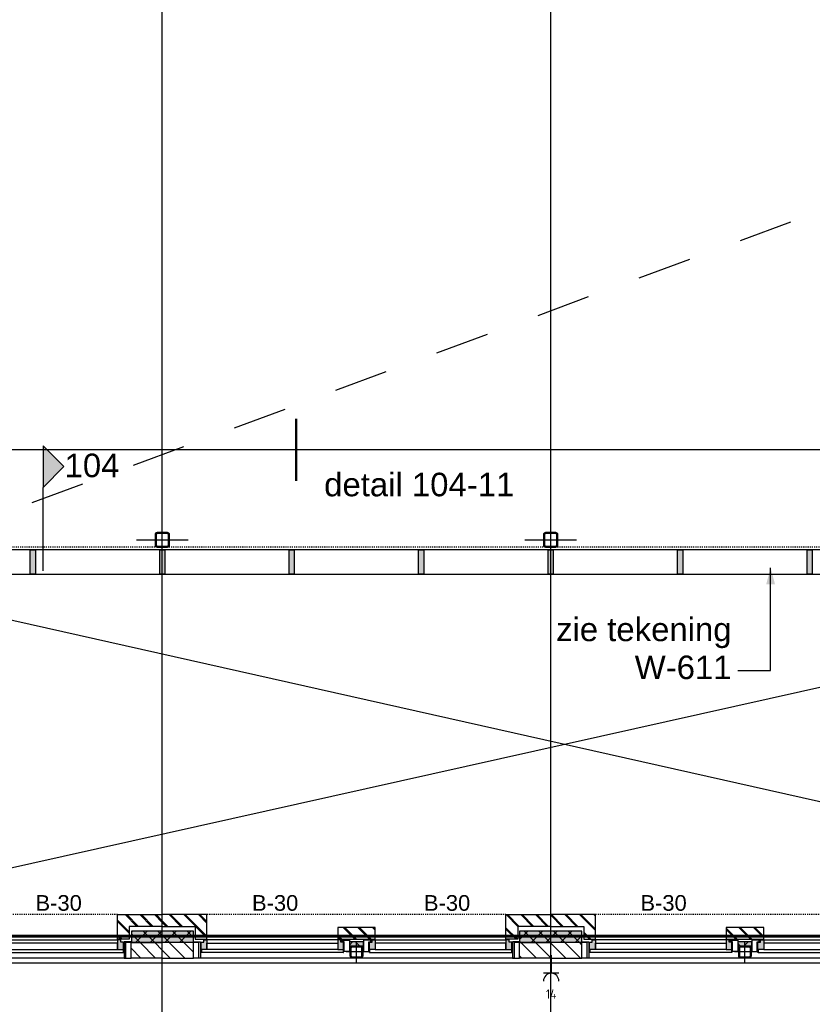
# Model space of a CAD drawing. Header units: millimetres. Extents: x -38031 to 110605, y -22066 to 88711.
# Tile 58 of 150: x 30484 to 38136, y 25034 to 34544. Entities that reach past the tile are written whole.
import ezdxf
from ezdxf.enums import TextEntityAlignment as Align

# ---------------------------------------------------------------- set-up
doc = ezdxf.new("R2010")
doc.units = ezdxf.units.MM
doc.header["$LTSCALE"] = 50
doc.set_wipeout_variables(frame=1)
for name, pattern in [('HIDDEN', [9.525, 6.35, -3.175]), ('PHANTOM', [63.5, 31.75, -6.35, 6.35, -6.35, 6.35, -6.35]), ('STYLE_01', [0.41664, 0.20828, -0.20836]), ('STYLE_06', [1.04164, 0.625, -0.20828, 0.06943, -0.13893])]:
    doc.linetypes.add(name, pattern=pattern)
for name, color, linetype in [('AB$1A---_ATTRIB050', 8, 'Continuous'), ('AL$1A---_ALGEMEEN', 8, 'Continuous'), ('AM$1A---_ARCERING', 8, 'Continuous'), ('AT$1A---_TEKST100', 8, 'Continuous'), ('Bouwkundig', 8, 'Continuous'), ('brandscheiding', 5, 'HIDDEN'), ('EL6222--', 3, 'Continuous'), ('Kastenscheiding', 4, 'PHANTOM'), ('stramien', 1, 'Continuous')]:
    doc.layers.add(name, color=color, linetype=linetype)
doc.styles.add('Arial', font='ARIAL.TTF')
doc.styles.add('BURO-018', font='iso.shx', dxfattribs={"height": 90})
doc.styles.get("Standard").update_dxf_attribs({"font": 'iso.shx'})
pattern_1 = [(135, (0, 0), (1.41421356, 1.41421356), []), (45, (5.9868, -5.9868), (1.41421356, -1.41421356), [])]
pattern_2 = [(45, (0, 0), (70.7107, -70.7107), []), (45, (7.07, -7.07), (70.7107, -70.7107), [])]
pattern_3 = [(45, (0, 0), (70.7107, -70.7107), [])]

# ---------------------------------------------------------------- blocks, each defined once
blk = doc.blocks.new('111304')
at = {"color": 0, "linetype": 'Continuous'}
for p, q in [((-1.5, 4.5), (1.5, 4.5)), ((0, 1), (0, 4.5))]:
    blk.add_line(p, q, dxfattribs=at)
blk.add_arc((0, 6), 1.5, 180, 0, dxfattribs=at)
at = {"color": 0, "linetype": 'Continuous', "style": 'BURO-018'}
for tag, p in [('E_GKAST', (0, 11.5)), ('E_GROEP', (0, 8.5)), ('E_SGROEP', (4.5, 8.5))]:
    blk.add_attdef(tag, text='', height=1.8, dxfattribs=at).set_placement(p, align=Align.MIDDLE)
at = {"color": 0, "linetype": 'Continuous', "style": 'BURO-018', "flags": 1}
for tag, p in [('E_VERMCODE', (13, 8.5)), ('E_MATCODE', (0, 0))]:
    blk.add_attdef(tag, text='', height=1.8, dxfattribs=at).set_placement(p, align=Align.MIDDLE)
blk = doc.blocks.new('zijdetail kozijn 2kops')
at = {"color": 0}
blk.add_wipeout([(-63, 420), (-130, 420), (-130, 262), (-63, 262)], dxfattribs=at).dxf.layer = 'AL$1A---_ALGEMEEN'
at = {"layer": 'AM$1A---_ARCERING', "linetype": 'Continuous', "lineweight": 0}
blk.add_hatch(color=256, dxfattribs=at).paths.add_polyline_path([(-54.2, 338), (-54.2, 366), (-56, 366), (-56, 266), (-31, 266), (-31, 243), (0, 243), (0, 338), (-22, 338)])
at = {"layer": 'AL$1A---_ALGEMEEN', "color": 0}
for points in [[(-63, 420), (-130, 420), (-130, 262), (-63, 262)], [(-54.2, 338), (-54.2, 366), (-56, 366), (-56, 266), (-31, 266), (-31, 243), (0, 243), (0, 338), (-22, 338)]]:
    blk.add_lwpolyline(points, close=True, dxfattribs=at)
blk = doc.blocks.new('zijdetail kozijn midden')
at = {"color": 0}
blk.add_wipeout([(113, -117), (63, -117), (63, -25), (44, -25), (44, -7), (113, -7), (113, -25), (113, -57), (113, -71.9)], dxfattribs=at).dxf.layer = 'AL$1A---_ALGEMEEN'
at = {"layer": 'AM$1A---_ARCERING', "linetype": 'Continuous', "lineweight": 0}
blk.add_hatch(color=256, dxfattribs=at).paths.add_polyline_path([(54.2, -100), (54.2, -128), (56, -128), (56, -28), (31, -28), (31, -5), (0, -5), (0, -100), (22, -100)])
at = {"layer": 'AL$1A---_ALGEMEEN', "color": 0}
for points in [[(54.2, -100), (54.2, -128), (56, -128), (56, -28), (31, -28), (31, -5), (0, -5), (0, -100), (22, -100)], [(113, -117), (63, -117), (63, -25), (44, -25), (44, -7), (113, -7), (113, -25), (113, -57), (113, -71.9)]]:
    blk.add_lwpolyline(points, close=True, dxfattribs=at)
blk = doc.blocks.new('st.k-120x120')
at = {"layer": 'AM$1A---_ARCERING', "linetype": 'Continuous', "lineweight": 0}
h = blk.add_hatch(color=256, dxfattribs=at)
edge = h.paths.add_edge_path()
edge.add_line((-40, -60), (40, -60))
edge.add_arc((40, -40), 20, 270, 360)
edge.add_line((60, -40), (60, 40))
edge.add_arc((40, 40), 20, 0, 90)
edge.add_line((40, 60), (-40, 60))
edge.add_arc((-40, 40), 20, 90, 180)
edge.add_line((-60, 40), (-60, -40))
edge.add_arc((-40, -40), 20, 180, 270)
edge = h.paths.add_edge_path(flags=16)
edge.add_line((-40, -50), (40, -50))
edge.add_arc((40, -40), 10, 270, 360)
edge.add_line((50, -40), (50, 40))
edge.add_arc((40, 40), 10, 0, 90)
edge.add_line((40, 50), (-40, 50))
edge.add_arc((-40, 40), 10, 90, 180)
edge.add_line((-50, 40), (-50, -40))
edge.add_arc((-40, -40), 10, 180, 270)
at = {"layer": 'AL$1A---_ALGEMEEN', "color": 0}
for p, q in [((0, 100), (0, -100)), ((-100, 0), (100, 0))]:
    blk.add_line(p, q, dxfattribs=at)
at = {"layer": 'AL$1A---_ALGEMEEN', "color": 0, "flags": 128}
blk.add_lwpolyline([(-40, -60), (40, -60, 0.414214), (60, -40), (60, 40, 0.414214), (40, 60), (-40, 60, 0.414214), (-60, 40), (-60, -40, 0.414214), (-40, -60, 0.414214)], format="xyb", dxfattribs=at)
blk.add_lwpolyline([(-40, -50), (40, -50, 0.414214), (50, -40), (50, 40, 0.414214), (40, 50), (-40, 50, 0.414214), (-50, 40), (-50, -40, 0.414214)], format="xyb", close=True, dxfattribs=at)
blk = doc.blocks.new('31x_alu-Ent-2x mk124-p')
at = {"layer": 'AL$1A---_ALGEMEEN', "color": 0, "linetype": 'STYLE_01'}
blk.add_line((-2887, 0), (0, 0), dxfattribs=at)
at = {"layer": 'AL$1A---_ALGEMEEN', "color": 0}
blk.add_lwpolyline([(0, -276), (-1262, -276), (-1262, -338), (0, -338)], close=True, dxfattribs=at)
at = {"layer": 'AL$1A---_ALGEMEEN', "color": 0, "xscale": -1}
blk.add_blockref('zijdetail kozijn midden', (-1262, -238), dxfattribs=at)
at = {"layer": 'AL$1A---_ALGEMEEN', "color": 0, "rotation": 180}
blk.add_blockref('zijdetail kozijn 2kops', (0, 0), dxfattribs=at)
at = {"layer": 'AL$1A---_ALGEMEEN', "color": 0}
for p, q in [((-1262, -243), (0, -243)), ((-1316.2, -366), (54.2, -366))]:
    blk.add_line(p, q, dxfattribs=at)
at = {"color": 0}
blk.add_wipeout([(-1625, -125), (-1262, -125), (-1262, -238), (-1625, -238)], dxfattribs=at).dxf.layer = 'AL$1A---_ALGEMEEN'
at = {"layer": 'AM$1A---_ARCERING', "linetype": 'Continuous', "lineweight": 5}
h = blk.add_hatch(dxfattribs=at)
h.set_pattern_fill('BAKSTEEN', color=256, style=0, pattern_type=2)
h.set_pattern_definition(pattern_2)
h.paths.add_polyline_path([(-1625, -125), (-1262, -125), (-1262, -238), (-1625, -238)])
at = {"layer": 'AM$1A---_ARCERING', "linetype": 'Continuous', "lineweight": 0}
blk.add_hatch(color=256, dxfattribs=at).paths.add_polyline_path([(-1512, -263), (-1375, -263), (-1375, -300), (-1512, -300)])
at = {"layer": 'AM$1A---_ARCERING', "linetype": 'Continuous', "lineweight": 5}
h = blk.add_hatch(dxfattribs=at)
h.set_pattern_fill('ISOLATIE', color=256, style=0, pattern_type=2)
h.set_pattern_definition([(135, (0, 0), (70.711, 70.711), []), (45, (299.34, -299.34), (70.7107, -70.7107), [])])
h.paths.add_polyline_path([(-1512, -263), (-1375, -263), (-1375, -300), (-1512, -300)])
at = {"layer": 'AL$1A---_ALGEMEEN', "color": 0}
for points in [[(-1625, -125), (-1262, -125), (-1262, -238), (-1625, -238)], [(-2887, -276), (-1625, -276), (-1625, -338), (-2887, -338)], [(-1512, -263), (-1375, -263), (-1375, -300), (-1512, -300)]]:
    blk.add_lwpolyline(points, close=True, dxfattribs=at)
at = {"layer": 'AL$1A---_ALGEMEEN', "color": 0, "xscale": -1, "rotation": 179.9998427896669}
blk.add_blockref('zijdetail kozijn 2kops', (-2887, 0), dxfattribs=at)
at = {"layer": 'AL$1A---_ALGEMEEN', "color": 0, "rotation": 359.9998427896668}
blk.add_blockref('zijdetail kozijn midden', (-1625, -238), dxfattribs=at)
at = {"layer": 'AL$1A---_ALGEMEEN', "color": 0}
for p, q in [((-1625, -243), (-2887, -243)), ((-1570.8, -366), (-2941.2, -366))]:
    blk.add_line(p, q, dxfattribs=at)
at = {"layer": 'AL$1A---_ALGEMEEN', "color": 0, "linetype": 'STYLE_01'}
blk.add_line((-2950, -420), (63, -420), dxfattribs=at)
at = {"layer": 'AL$1A---_ALGEMEEN', "color": 0}
blk.add_lwpolyline([(-3318.5, -270), (-2965, -270), (-2965, -420), (-1547, -420.1), (78, -420), (78, -270), (431.5, -270)], dxfattribs=at)
blk.add_lwpolyline([(-3318.5, -270), (-2965, -270), (-2965, -420), (-1547, -420.1), (78, -420), (78, -270), (431.5, -270)], dxfattribs=at)
at = {"layer": 'AL$1A---_ALGEMEEN', "color": 0, "rotation": 90}
blk.add_blockref('st.k-120x120', (-1443.5, -360), dxfattribs=at)
at = {"color": 0}
for points in [[(-3000, -238), (-2887, -238), (-2887, 0), (-3318.5, 0), (-3318.5, -113), (-3000, -113)], [(113, -238), (0, -238), (0, 0), (431.5, 0), (431.5, -113), (113, -113)]]:
    blk.add_wipeout(points, dxfattribs=at).dxf.layer = 'AL$1A---_ALGEMEEN'
at = {"layer": 'AM$1A---_ARCERING', "linetype": 'Continuous', "lineweight": 5}
h = blk.add_hatch(dxfattribs=at)
h.set_pattern_fill('BAKSTEEN', color=256, style=0, pattern_type=2)
h.set_pattern_definition(pattern_2)
h.paths.add_polyline_path([(-3000, -238), (-2887, -238), (-2887, 0), (-3318.5, 0), (-3318.5, -113), (-3000, -113)])
h = blk.add_hatch(dxfattribs=at)
h.set_pattern_fill('BAKSTEEN', color=256, style=0, pattern_type=2)
h.set_pattern_definition(pattern_2)
h.paths.add_polyline_path([(113, -238), (0, -238), (0, 0), (431.5, 0), (431.5, -113), (113, -113)])
at = {"layer": 'AL$1A---_ALGEMEEN', "color": 0, "flags": 128}
for points in [[(-3000, -238), (-2887, -238), (-2887, 0), (-3318.5, 0)], [(113, -238), (0, -238), (0, 0), (431.5, 0)], [(-3318.5, -113), (-3000, -113), (-3000, -238)], [(431.5, -113), (113, -113), (113, -238)]]:
    blk.add_lwpolyline(points, dxfattribs=at)
at = {"color": 0}
for points in [[(-3017, -270), (-3318.5, -270), (-3318.5, -420), (-3017, -420)], [(130, -270), (431.5, -270), (431.5, -420), (130, -420)]]:
    blk.add_wipeout(points, dxfattribs=at).dxf.layer = 'AL$1A---_ALGEMEEN'
at = {"layer": 'AM$1A---_ARCERING', "linetype": 'Continuous', "lineweight": 5}
h = blk.add_hatch(dxfattribs=at)
h.set_pattern_fill('KALKZANDSTEEN', color=256, style=0, pattern_type=2)
h.set_pattern_definition(pattern_3)
h.paths.add_polyline_path([(-3017, -270), (-3318.5, -270), (-3318.5, -420), (-3017, -420)])
h = blk.add_hatch(dxfattribs=at)
h.set_pattern_fill('KALKZANDSTEEN', color=256, style=0, pattern_type=2)
h.set_pattern_definition(pattern_3)
h.paths.add_polyline_path([(130, -270), (431.5, -270), (431.5, -420), (130, -420)])
at = {"layer": 'AL$1A---_ALGEMEEN', "color": 0}
for p, q in [((-3017, -270), (-3318.5, -270)), ((130, -270), (431.5, -270))]:
    blk.add_line(p, q, dxfattribs=at)
at = {"layer": 'AL$1A---_ALGEMEEN', "color": 0, "flags": 128}
for points in [[(-3318.5, -420), (-3017, -420), (-3017, -270)], [(431.5, -420), (130, -420), (130, -270)]]:
    blk.add_lwpolyline(points, dxfattribs=at)
blk = doc.blocks.new('hwa')
at = {"layer": 'AL$1A---_ALGEMEEN', "color": 0}
blk.add_circle((0, 0), 100, dxfattribs=at)
at = {"layer": 'AT$1A---_TEKST100', "insert": (-670, 38.3), "char_height": 151.525, "attachment_point": 1, "line_spacing_factor": 0.967741, "style": 'Arial'}
blk.add_mtext('{\\C256;\\lhwa}', dxfattribs=at)
blk = doc.blocks.new('Group-33')
at = {"layer": 'AL$1A---_ALGEMEEN', "color": 0}
for p, q in [((-27941, 615), (-13293, -2675.2)), ((-27940, -2665.2), (-13271, 615))]:
    blk.add_line(p, q, dxfattribs=at)
at = {"color": 0}
blk.add_wipeout([(-27941, 615), (-13271, 615), (-13271, 849), (-28175, 849), (-28175, -2665.2), (-27941, -2665.2)], dxfattribs=at).dxf.layer = 'AL$1A---_ALGEMEEN'
at = {"layer": 'AM$1A---_ARCERING', "linetype": 'Continuous', "lineweight": 0}
for points in [[(-28175, 813.6), (-28139.6, 849), (-27923.3, 632.7), (-27958.7, 597.3)], [(-27026, 849), (-26976, 849), (-26976, 615), (-27026, 615)], [(-25776, 849), (-25726, 849), (-25726, 615), (-25776, 615)], [(-24526, 849), (-24476, 849), (-24476, 615), (-24526, 615)], [(-23276, 849), (-23226, 849), (-23226, 615), (-23276, 615)], [(-22026, 849), (-21976, 849), (-21976, 615), (-22026, 615)], [(-20776, 849), (-20726, 849), (-20726, 615), (-20776, 615)], [(-19526, 849), (-19476, 849), (-19476, 615), (-19526, 615)], [(-18276, 849), (-18226, 849), (-18226, 615), (-18276, 615)], [(-17026, 849), (-16976, 849), (-16976, 615), (-17026, 615)], [(-15776, 849), (-15726, 849), (-15726, 615), (-15776, 615)], [(-14526, 849), (-14476, 849), (-14476, 615), (-14526, 615)], [(-13321, 849), (-13271, 849), (-13271, 615), (-13321, 615)], [(-28175, -280.2), (-27941, -280.2), (-27941, -330.2), (-28175, -330.2)], [(-28175, -1530.2), (-27941, -1530.2), (-27941, -1580.2), (-28175, -1580.2)], [(-28175, -2615.2), (-27941, -2615.2), (-27941, -2665.2), (-28175, -2665.2)]]:
    blk.add_hatch(color=256, dxfattribs=at).paths.add_polyline_path(points)
at = {"layer": 'AL$1A---_ALGEMEEN', "color": 0}
for points in [[(-27941, 615), (-13271, 615), (-13271, 849), (-28175, 849), (-28175, -2665.2), (-27941, -2665.2)], [(-28175, 813.6), (-28139.6, 849), (-27923.3, 632.7), (-27958.7, 597.3)], [(-27026, 849), (-26976, 849), (-26976, 615), (-27026, 615)], [(-25776, 849), (-25726, 849), (-25726, 615), (-25776, 615)], [(-24526, 849), (-24476, 849), (-24476, 615), (-24526, 615)], [(-23276, 849), (-23226, 849), (-23226, 615), (-23276, 615)], [(-22026, 849), (-21976, 849), (-21976, 615), (-22026, 615)], [(-20776, 849), (-20726, 849), (-20726, 615), (-20776, 615)], [(-19526, 849), (-19476, 849), (-19476, 615), (-19526, 615)], [(-18276, 849), (-18226, 849), (-18226, 615), (-18276, 615)], [(-17026, 849), (-16976, 849), (-16976, 615), (-17026, 615)], [(-15776, 849), (-15726, 849), (-15726, 615), (-15776, 615)], [(-14526, 849), (-14476, 849), (-14476, 615), (-14526, 615)], [(-13321, 849), (-13271, 849), (-13271, 615), (-13321, 615)], [(-28175, -280.2), (-27941, -280.2), (-27941, -330.2), (-28175, -330.2)], [(-28175, -1530.2), (-27941, -1530.2), (-27941, -1580.2), (-28175, -1580.2)], [(-28175, -2615.2), (-27941, -2615.2), (-27941, -2665.2), (-28175, -2665.2)]]:
    blk.add_lwpolyline(points, close=True, dxfattribs=at)
at = {"layer": 'AL$1A---_ALGEMEEN', "color": 0, "rotation": 180}
blk.add_blockref('hwa', (-27808, 461.8), dxfattribs=at)
at = {"layer": 'AL$1A---_ALGEMEEN', "color": 0, "xscale": -1, "rotation": 180}
blk.add_blockref('hwa', (-13472, 461.8), dxfattribs=at)
blk = doc.blocks.new('txt- B-30')
at = {"color": 0}
blk.add_wipeout([(-223.3, -118.5), (223.3, -118.5), (223.3, 124.9), (-223.3, 124.9)], dxfattribs=at).dxf.layer = 'AL$1A---_ALGEMEEN'
at = {"layer": 'AT$1A---_TEKST100', "insert": (0, -112.2), "char_height": 151.525, "attachment_point": 8, "line_spacing_factor": 0.967741, "style": 'Arial'}
blk.add_mtext('{\\C256;\\lB-30}', dxfattribs=at)
blk = doc.blocks.new('Callout-2')
at = {"layer": 'AL$1A---_ALGEMEEN', "color": 0}
for p, q in [((0, 317.5), (0, 0)), ((0, 0), (990.9, 0))]:
    blk.add_line(p, q, dxfattribs=at)
at = {"layer": 'AL$1A---_ALGEMEEN', "color": 0, "lineweight": 25}
blk.add_line((975, 0), (990.9, 0), dxfattribs=at)
blk.add_solid([(990.9, 0), (832.1, -42.5), (832.1, 42.5)], dxfattribs=at)
at = {"color": 0}
blk.add_wipeout([(571.5, 377.2), (571.5, 2223.9), (-158.8, 2223.9), (-158.8, 377.2)], dxfattribs=at).dxf.layer = 'AL$1A---_ALGEMEEN'
at = {"layer": 'AT$1A---_TEKST100', "insert": (509.9, 377.2), "char_height": 227.287, "width": 1846.746, "attachment_point": 3, "rotation": 270, "line_spacing_factor": 0.967741, "style": 'Arial'}
blk.add_mtext('{\\C256;\\lzie tekening W-611}', dxfattribs=at)
blk = doc.blocks.new('detailnr streep ver')
at = {"layer": 'AL$1A---_ALGEMEEN', "color": 0, "lineweight": 50}
blk.add_line((135.6, -279.6), (135.6, 320.4), dxfattribs=at)
at = {"layer": 'AL$1A---_ALGEMEEN', "color": 0, "style": 'Arial'}
blk.add_attdef('detailnr', text='', height=227.3, dxfattribs=at).set_placement((404.9, 474.5), align=Align.TOP_LEFT)
blk = doc.blocks.new('sk-141')
at = {"layer": 'AM$1A---_ARCERING', "linetype": 'Continuous', "lineweight": 0}
h = blk.add_hatch(color=256, dxfattribs=at)
edge = h.paths.add_edge_path()
edge.add_line((-50, -70), (50, -70))
edge.add_arc((50, -50), 20, 270, 360)
edge.add_line((70, -50), (70, 50))
edge.add_arc((50, 50), 20, 0, 90)
edge.add_line((50, 70), (-50, 70))
edge.add_arc((-50, 50), 20, 90, 180)
edge.add_line((-70, 50), (-70, -50))
edge.add_arc((-50, -50), 20, 180, 270)
edge = h.paths.add_edge_path(flags=16)
edge.add_line((-50, -60), (50, -60))
edge.add_arc((50, -50), 10, 270, 360)
edge.add_line((60, -50), (60, 50))
edge.add_arc((50, 50), 10, 0, 90)
edge.add_line((50, 60), (-50, 60))
edge.add_arc((-50, 50), 10, 90, 180)
edge.add_line((-60, 50), (-60, -50))
edge.add_arc((-50, -50), 10, 180, 270)
at = {"layer": 'AL$1A---_ALGEMEEN', "color": 0}
for p, q in [((0, 250), (0, -250)), ((-250, 0), (250, 0))]:
    blk.add_line(p, q, dxfattribs=at)
at = {"layer": 'AL$1A---_ALGEMEEN', "color": 0, "flags": 128}
blk.add_lwpolyline([(-50, -70), (50, -70, 0.414214), (70, -50), (70, 50, 0.414214), (50, 70), (-50, 70, 0.414214), (-70, 50), (-70, -50, 0.414214), (-50, -70, 0.414214)], format="xyb", dxfattribs=at)
blk.add_lwpolyline([(-50, -60), (50, -60, 0.414214), (60, -50), (60, 50, 0.414214), (50, 60), (-50, 60, 0.414214), (-60, 50), (-60, -50, 0.414214)], format="xyb", close=True, dxfattribs=at)
blk = doc.blocks.new('Group-84')
at = {"layer": 'AL$1A---_ALGEMEEN', "color": 0, "linetype": 'STYLE_01'}
blk.add_lwpolyline([(-32058.8, 13774.8), (13071.2, 13774.8), (13071.2, 874.8), (-32058.8, 874.8)], close=True, dxfattribs=at)
blk = doc.blocks.new('Group-85')
at = {"layer": 'AL$1A---_ALGEMEEN', "color": 0}
blk.add_blockref('Group-84', (0, 0), dxfattribs=at)
blk = doc.blocks.new('Group-86')
at = {"layer": 'AL$1A---_ALGEMEEN', "color": 0}
blk.add_blockref('Group-85', (0, 0), dxfattribs=at)
blk = doc.blocks.new('drsnd pijl')
at = {"layer": 'AM$1A---_ARCERING', "linetype": 'Continuous', "lineweight": 0}
blk.add_hatch(color=256, dxfattribs=at).paths.add_polyline_path([(1005, 442.5), (200, 442.5), (0, 242.5), (-200, 442.5), (200, 442.5)])
at = {"layer": 'AL$1A---_ALGEMEEN', "color": 0}
blk.add_lwpolyline([(1005, 442.5), (200, 442.5), (0, 242.5), (-200, 442.5), (200, 442.5)], dxfattribs=at)
at = {"layer": 'AL$1A---_ALGEMEEN', "color": 0, "style": 'Arial'}
blk.add_attdef('peil', text='', height=227.3, rotation=90, dxfattribs=at).set_placement((170, -290.5), align=Align.BOTTOM_LEFT)
at = {"layer": 'AL$1A---_ALGEMEEN', "color": 0, "flags": 1}
blk.add_attdef('onderdeel', (-200, -699.6), '', height=227.3, dxfattribs=at)
blk = doc.blocks.new('200254 W 210e 19-03-2008')
at = {"layer": 'AM$1A---_ARCERING', "linetype": 'Continuous', "lineweight": 0}
for points in [[(19677.99, 3530.75), (19665.99, 3530.75), (19665.99, 3528.55), (19677.99, 3528.55)], [(19752.99, 3530.75), (19740.93, 3530.75), (19740.93, 3528.55), (19752.99, 3528.55)]]:
    blk.add_hatch(color=256, dxfattribs=at).paths.add_polyline_path(points)
at = {"layer": 'AM$1A---_ARCERING', "linetype": 'Continuous', "lineweight": 5}
h = blk.add_hatch(dxfattribs=at)
h.set_pattern_fill('ISOLATIE', color=256, style=0, pattern_type=2)
h.set_pattern_definition(pattern_1)
h.paths.add_polyline_path([(19677.99, 3530.75), (19665.99, 3530.75), (19665.99, 3528.55), (19677.99, 3528.55)])
h = blk.add_hatch(dxfattribs=at)
h.set_pattern_fill('ISOLATIE', color=256, style=0, pattern_type=2)
h.set_pattern_definition(pattern_1)
h.paths.add_polyline_path([(19752.99, 3530.75), (19740.93, 3530.75), (19740.93, 3528.55), (19752.99, 3528.55)])
at = {"layer": 'AL$1A---_ALGEMEEN'}
for points in [[(19539.37, 3844.14), (20404.57, 3844.14), (20404.57, 3623.74), (19539.37, 3623.74)], [(19677.99, 3530.75), (19665.99, 3530.75), (19665.99, 3528.55), (19677.99, 3528.55)], [(19752.99, 3530.75), (19740.93, 3530.75), (19740.93, 3528.55), (19752.99, 3528.55)]]:
    blk.add_lwpolyline(points, close=True, dxfattribs=at)
ref = blk.add_blockref('detailnr streep ver', (19695.11, 3624.15), dxfattribs=dict(at, xscale=-0.02, yscale=0.02, zscale=0.02, rotation=180))
ref.add_attrib('detailnr', 'detail 104-11', dxfattribs={"layer": 'AB$1A---_ATTRIB050', "height": 4.5457, "style": 'Arial'}).set_placement((19703.21, 3619.31), align=Align.TOP_LEFT)
at = {"layer": 'AL$1A---_ALGEMEEN', "xscale": -0.02, "yscale": 0.02, "zscale": 0.02}
blk.add_blockref('31x_alu-Ent-2x mk124-p', (19605.58, 3533.95), dxfattribs=at)
at = {"layer": 'AL$1A---_ALGEMEEN'}
blk.add_lwpolyline([(19598.54, 3524.55), (19598.54, 3484.05), (20194.57, 3484.05), (20194.57, 3524.55)], close=True, dxfattribs=at)
at = {"layer": 'AL$1A---_ALGEMEEN', "xscale": 0.02, "yscale": 0.02, "zscale": 0.02}
blk.add_blockref('Group-33', (20161.97, 3587.45), dxfattribs=at)
at = {"layer": 'AL$1A---_ALGEMEEN'}
ref = blk.add_blockref('drsnd pijl', (19657.82, 3620.49), dxfattribs=dict(at, xscale=-0.02, yscale=0.02, zscale=0.02, rotation=89.99902819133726))
ref.add_attrib('peil', '104', dxfattribs={"layer": 'AB$1A---_ATTRIB050', "height": 4.546, "rotation": 359.999, "style": 'Arial'}).set_placement((19653.09, 3617.09), align=Align.BOTTOM_LEFT)
at = {"layer": 'AL$1A---_ALGEMEEN', "xscale": 0.02, "yscale": 0.02, "zscale": 0.02, "rotation": 90}
for name, p in [('sk-141', (19671.95, 3606.35)), ('Callout-2', (19789.42, 3581.13))]:
    blk.add_blockref(name, p, dxfattribs=at)
at = {"layer": 'AL$1A---_ALGEMEEN', "yscale": 0.02, "zscale": 0.02}
for name, p, xscale in [('txt- B-30', (19651.95, 3536.9), 0.02), ('31x_alu-Ent-2x mk124-p', (19755.58, 3533.95), -0.02)]:
    blk.add_blockref(name, p, dxfattribs=dict(at, xscale=xscale))
at = {"layer": 'AL$1A---_ALGEMEEN', "xscale": 0.02, "yscale": 0.02, "zscale": 0.02, "rotation": 90}
blk.add_blockref('sk-141', (19746.95, 3606.35), dxfattribs=at)
at = {"layer": 'AL$1A---_ALGEMEEN', "yscale": 0.02, "zscale": 0.02}
for name, p, xscale in [('txt- B-30', (19768.75, 3536.9), 0.02), ('31x_alu-Ent-2x mk124-p', (19680.58, 3533.95), -0.02)]:
    blk.add_blockref(name, p, dxfattribs=dict(at, xscale=xscale))
at = {"layer": 'stramien', "linetype": 'STYLE_06', "ltscale": 50}
for p, q in [((19671.95, 2703.35), (19671.95, 4240.03)), ((19746.95, 2737.41), (19746.95, 3963.01))]:
    blk.add_line(p, q, dxfattribs=at)
at = {"layer": 'AL$1A---_ALGEMEEN', "xscale": 0.02, "yscale": 0.02, "zscale": 0.02}
for p in [(19693.75, 3536.9), (19726.95, 3536.9)]:
    blk.add_blockref('txt- B-30', p, dxfattribs=at)
at = {"layer": 'AL$1A---_ALGEMEEN', "linetype": 'STYLE_01'}
blk.add_line((19431.95, 3533.95), (20511.95, 3933.95), dxfattribs=at)
at = {"layer": 'AL$1A---_ALGEMEEN', "xscale": 0.02, "yscale": 0.02, "zscale": 0.02}
blk.add_blockref('Group-86', (20161.97, 3587.45), dxfattribs=at)

msp = doc.modelspace()

# ---------------------------------------------------------------- block references
at = {"layer": 'Bouwkundig', "xscale": 50, "yscale": 50, "zscale": 50}
msp.add_blockref('200254 W 210e 19-03-2008', (-951737.5, -150797.3), dxfattribs=at)

# ---------------------------------------------------------------- next in the draw order: linework, layer by layer
at = {"layer": 'brandscheiding', "const_width": 30}
msp.add_lwpolyline([(58144.3, 6611.7), (58144.3, 13992.7), (59053.2, 13992.7), (59053.2, 23270.9), (58110.3, 23270.9), (58110.3, 25693.2), (19363.2, 25693.2)], dxfattribs=at)
at = {"layer": 'Kastenscheiding'}
msp.add_line((74159.9, 25693.4), (19659.9, 25693.4), dxfattribs=at)

# ---------------------------------------------------------------- next in the draw order: block references
at = {"layer": 'EL6222--'}
ref = msp.add_blockref('111304', (35614.8, 25558.4), dxfattribs=dict(at, xscale=50, yscale=50, zscale=50, rotation=180))
ref.add_attrib('E_GROEP', '14', dxfattribs={"layer": '0', "color": 1, "linetype": 'Continuous', "height": 90, "style": 'BURO-018'}).set_placement((35614.8, 25133.4), align=Align.MIDDLE)

doc.saveas('drawing.dxf')
